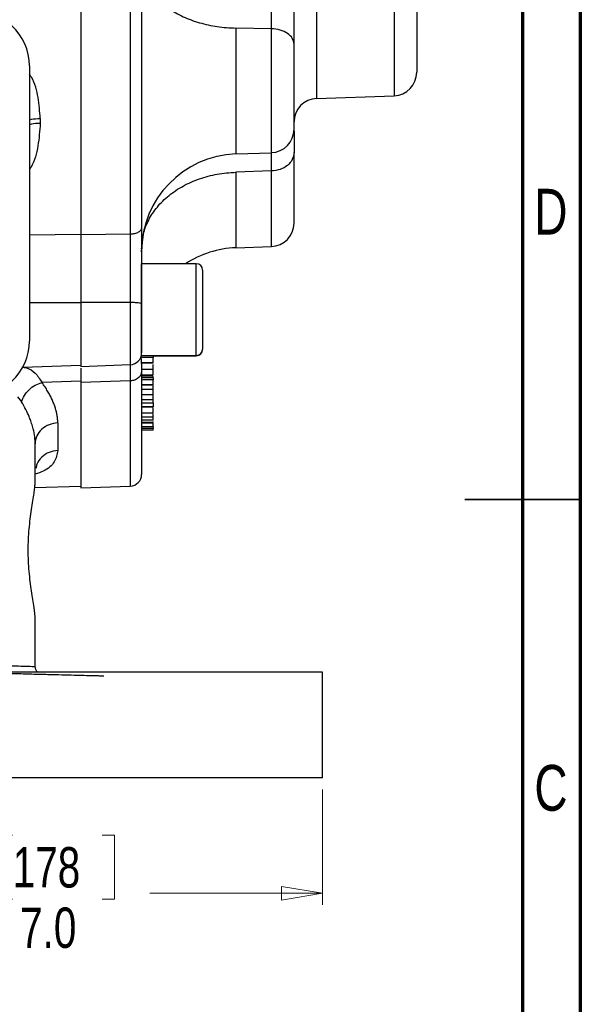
# Model space of a CAD drawing. Header units: inches. Extents: x 0.6 to 16.3, y 0.2 to 11.5.
# Tile 15 of 20: x 14.4 to 16.3, y 4.1 to 7.5. Entities that reach past the tile are written whole.
import ezdxf

# ---------------------------------------------------------------- set-up
doc = ezdxf.new("R2010")
doc.units = ezdxf.units.IN
doc.header["$MEASUREMENT"] = 0
doc.styles.add('SLDTEXTSTYLE0', font='TXT', dxfattribs={"width": 0.75})
doc.dimstyles.new('SLDDIMSTYLE1', dxfattribs={"dimtxt": 0.137795, "dimasz": 0.14, "dimexe": 0, "dimexo": 0.0625, "dimgap": 0.034449, "dimtad": 0, "dimdec": 1, "dimlfac": 1.5, "dimrnd": 1e-09, "dimzin": 4, "dimdsep": 46, "dimtxsty": 'SLDTEXTSTYLE0', "dimblk1": 'CLOSED', "dimblk2": 'CLOSED', "dimsah": 1, "dimcen": 0.09, "dimadec": 0, "dimazin": 1, "dimtfac": 1, "dimtdec": 1, "dimtofl": 0, "dimtmove": 0, "dimatfit": 3, "dimldrblk": 'CLOSED', "dimfxl": 0, "dimfrac": 2, "dimtolj": 1, "dimtzin": 12, "dimarcsym": 0})

# ---------------------------------------------------------------- blocks, each defined once
blk = doc.blocks.new('_Closed')
at = {"color": 0, "linetype": 'ByBlock', "lineweight": -2}
for p, q in [((-1, 0.166667), (0, 0)), ((-1, 0.166667), (-1, -0.166667)), ((0, 0), (-1, -0.166667)), ((0, 0), (-1, 0))]:
    blk.add_line(p, q, dxfattribs=at)
blk = doc.blocks.new('_D_4')
at = {"color": 7, "linetype": 'Continuous', "lineweight": 0}
for p, q in [((10.7924, 4.8573), (10.7924, 4.4636)), ((15.4591, 4.8573), (15.4591, 4.4636)), ((14.4022, 4.7014), (14.3602, 4.7014)), ((14.3602, 4.7014), (14.3602, 4.4826)), ((14.7076, 4.7014), (14.7496, 4.7014)), ((14.7496, 4.7014), (14.7496, 4.4826)), ((10.7924, 4.5029), (14.2393, 4.5029)), ((15.4591, 4.5029), (14.8704, 4.5029)), ((14.3602, 4.4826), (14.4022, 4.4826)), ((14.7496, 4.4826), (14.7076, 4.4826))]:
    blk.add_line(p, q, dxfattribs=at)
at = {"color": 7, "linetype": 'Continuous', "lineweight": 18, "xscale": 0.14, "yscale": 0.14, "rotation": 180.0000000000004}
blk.add_blockref('_Closed', (10.7924, 4.5029, 0.0204), dxfattribs=at)
at = {"color": 7, "linetype": 'Continuous', "lineweight": 18, "xscale": 0.14, "yscale": 0.14}
blk.add_blockref('_Closed', (15.4591, 4.5029, 0.0204), dxfattribs=at)
at = {"color": 7, "linetype": 'Continuous', "lineweight": 18, "char_height": 0.1378, "attachment_point": 1, "style": 'SLDTEXTSTYLE0'}
for s, insert in [('178', (14.4022, 4.6603)), ('7.0', (14.4276, 4.4541))]:
    blk.add_mtext(s, dxfattribs=dict(at, insert=insert))

msp = doc.modelspace()

# ---------------------------------------------------------------- linework, layer by layer
at = {"color": 7, "linetype": 'Continuous', "lineweight": 70}
for p, q in [((16.3386, 11.4961), (16.3386, 0.1969)), ((16.1417, 11.2992), (16.1417, 0.3937))]:
    msp.add_line(p, q, dxfattribs=at)
at = {"color": 7, "linetype": 'Continuous', "lineweight": 25}
for p, q in [((14.6354, 9.0388), (14.6354, 6.7497)), ((14.8035, 9.0371), (14.8035, 6.7515)), ((15.2849, 7.4529), (15.1638, 7.455)), ((14.4597, 7.3264), (14.4597, 6.3869)), ((15.4393, 7.215), (15.7035, 7.2243)), ((14.4963, 7.1464), (14.4963, 7.1301)), ((15.1638, 7.0258), (15.2849, 7.03)), ((15.2849, 6.9675), (15.1638, 6.9633)), ((14.8035, 6.7515), (14.6354, 6.7497)), ((15.1638, 6.7054), (15.2849, 6.7096)), ((15.0287, 6.6509), (14.8421, 6.6509)), ((14.8421, 6.3383), (14.8421, 6.6509)), ((15.0501, 6.6296), (15.0501, 6.3596)), ((14.8035, 6.5187), (14.6354, 6.5186)), ((14.6354, 6.5186), (14.6354, 6.3007)), ((15.0501, 6.3596), (15.0501, 6.3585)), ((14.8421, 6.3383), (15.0287, 6.3383)), ((14.8821, 6.3362), (14.8421, 6.3362)), ((14.8821, 6.3307), (14.8421, 6.3307)), ((14.8821, 6.3371), (15.0287, 6.3371)), ((14.437, 6.2984), (14.6354, 6.3053)), ((14.6354, 6.3007), (14.8035, 6.3066)), ((14.8821, 6.3131), (14.8421, 6.3131)), ((14.8421, 6.3123), (14.8821, 6.3123)), ((14.8421, 6.311), (14.8421, 6.2839)), ((14.8421, 6.2907), (14.8821, 6.2907)), ((14.6354, 6.2502), (14.5027, 6.2455)), ((14.8035, 6.2511), (14.6354, 6.2452)), ((14.8421, 6.272), (14.8821, 6.272)), ((14.8421, 6.2684), (14.8821, 6.2684)), ((14.8821, 6.2612), (14.8421, 6.2612)), ((14.8821, 6.2546), (14.8421, 6.2546)), ((14.8821, 6.2623), (14.8821, 6.2659)), ((14.6354, 6.2452), (14.6354, 5.8864)), ((14.8821, 6.2376), (14.8421, 6.2376)), ((14.8421, 6.2373), (14.8821, 6.2373)), ((14.8421, 6.2234), (14.8821, 6.2234)), ((14.8821, 6.2234), (14.8821, 6.2359)), ((14.8421, 6.205), (14.8821, 6.205)), ((14.8421, 6.1882), (14.8821, 6.1882)), ((14.8821, 6.1882), (14.8821, 6.2034)), ((14.8421, 6.1765), (14.8821, 6.1765)), ((14.8821, 6.1627), (14.8421, 6.1627)), ((14.8821, 6.1614), (14.8421, 6.1614)), ((14.8421, 6.1422), (14.8821, 6.1422)), ((14.8421, 6.1288), (14.8821, 6.1288)), ((14.8821, 6.1174), (14.8421, 6.1174)), ((14.5563, 6.1077), (14.5563, 6.0137)), ((14.8421, 6.1104), (14.8821, 6.1104)), ((14.8421, 6.1081), (14.8821, 6.1081)), ((14.8821, 6.0946), (14.8421, 6.0946)), ((14.8821, 6.0891), (14.8421, 6.0891)), ((14.8821, 6.0831), (14.8421, 6.0831)), ((14.4791, 5.9085), (14.4791, 6.0365)), ((14.477, 5.8869), (14.6354, 5.8925)), ((14.6354, 5.8864), (14.8035, 5.8923)), ((14.4791, 5.2769), (14.4791, 5.4382)), ((15.4591, 5.2567), (14.1257, 5.2567)), ((15.4591, 4.8967), (15.4591, 5.2567)), ((15.4591, 4.8967), (14.1257, 4.8967))]:
    msp.add_line(p, q, dxfattribs=at)
at = {"color": 8, "linetype": 'Continuous', "lineweight": 25}
for p, q in [((15.4393, 8.498), (15.4393, 7.215)), ((15.7035, 8.4921), (15.7035, 7.2243)), ((15.1638, 7.455), (15.1638, 7.0258)), ((15.2849, 7.03), (15.2849, 7.4529)), ((15.1638, 6.9633), (15.1638, 6.7054)), ((15.2849, 6.7096), (15.2849, 6.9675)), ((14.4597, 6.7496), (14.6354, 6.7515)), ((15.0287, 6.3383), (15.0287, 6.6509)), ((14.8035, 6.5187), (14.8035, 6.3066)), ((14.6354, 6.518), (14.4597, 6.5179)), ((15.0287, 6.3371), (15.0287, 6.3383)), ((14.8035, 6.2511), (14.8035, 5.8923)), ((14.4191, 6.1963), (14.4329, 6.1798))]:
    msp.add_line(p, q, dxfattribs=at)
at = {"color": 7, "linetype": 'Continuous', "lineweight": 35}
for p, q in [((16.3386, 5.8465), (15.9449, 5.8465)), ((16.1417, 5.8465), (16.3386, 5.8465))]:
    msp.add_line(p, q, dxfattribs=at)
at = {"color": 7, "linetype": 'Continuous', "lineweight": 25, "flags": 128}
for points in [[(14.8421, 6.6918), (14.846, 6.7428), (14.8516, 6.7709)], [(14.8395, 6.3314), (14.8413, 6.3378), (14.8421, 6.3454)]]:
    msp.add_lwpolyline(points, dxfattribs=at)
at = {"color": 7, "linetype": 'Continuous', "lineweight": 25}
for centre, radius, start, end in [((15.7007, 7.3042), 0.08, 272, 0), ((15.4421, 7.1351), 0.08, 92, 180), ((15.2821, 7.11), 0.08, 272, 0), ((15.1754, 6.6927), 0.3333, 92, 180), ((15.2821, 6.7896), 0.08, 272, 0), ((15.1754, 6.3723), 0.3333, 92, 123.2916), ((15.0287, 6.6296), 0.0213, 0, 90), ((15.0287, 6.3596), 0.0213, 270, 0), ((15.0287, 6.3585), 0.0213, 270, 0), ((14.8021, 6.3465), 0.04, 272, 0), ((14.8021, 5.9323), 0.04, 272, 0)]:
    msp.add_arc(centre, radius, start, end, dxfattribs=at)
for centre, major_axis, start_param, end_param in [((14.2472, 7.3204), (0.2087, 0.0437), 6.091166, 7.631805), ((14.2472, 6.3929), (0.2087, -0.0437), 4.934566, 6.475204)]:
    msp.add_ellipse(centre, major_axis=major_axis, ratio=0.927683, start_param=start_param, end_param=end_param, dxfattribs=at)
for points, knots in [([(14.6354, 9.0347), (14.6354, 9.0285), (14.6354, 9.0162), (14.6354, 8.9976), (14.6354, 8.9788), (14.6354, 8.9599), (14.6354, 8.9409), (14.6354, 8.9218), (14.6354, 8.9025), (14.6354, 8.8831), (14.6354, 8.8636), (14.6354, 8.8439), (14.6354, 8.8241), (14.6354, 8.8042), (14.6354, 8.746), (14.6354, 8.6474), (14.6354, 8.5044), (14.6354, 8.3566), (14.6354, 8.2043), (14.6354, 8.0495), (14.6354, 7.8931), (14.6354, 7.7367), (14.6354, 7.5819), (14.6354, 7.4296), (14.6354, 7.2818), (14.6354, 7.1388), (14.6354, 7.0344), (14.6354, 6.9648), (14.6354, 6.9282), (14.6354, 6.8919), (14.6354, 6.8561), (14.6354, 6.8208), (14.6354, 6.7858), (14.6354, 6.7629), (14.6354, 6.7515)], [0, 0, 0, 0, 0.00924, 0.018474, 0.027703, 0.036927, 0.046148, 0.055368, 0.064587, 0.073807, 0.083028, 0.092252, 0.10148, 0.110713, 0.119952, 0.182033, 0.244119, 0.307698, 0.371283, 0.435639, 0.500001, 0.564357, 0.628718, 0.692298, 0.755882, 0.817963, 0.880049, 0.897202, 0.914336, 0.93146, 0.948581, 0.965706, 0.982844, 1, 1, 1, 1]), ([(14.8421, 9.0142), (14.8421, 8.9611), (14.8421, 8.8538), (14.8421, 8.6793), (14.8421, 8.4942), (14.8421, 8.2997), (14.8421, 8.0986), (14.8421, 7.8944), (14.8421, 7.6902), (14.8421, 7.4891), (14.8421, 7.2945), (14.8421, 7.1094), (14.8421, 6.9348), (14.8421, 6.8275), (14.8421, 6.7743)], [0, 0, 0, 0, 0.079937, 0.161332, 0.244098, 0.328859, 0.414198, 0.5, 0.585797, 0.671136, 0.755901, 0.838663, 0.920061, 1, 1, 1, 1]), ([(15.7807, 8.4206), (15.7807, 8.4053), (15.7807, 8.3741), (15.7807, 8.3098), (15.7807, 8.2328), (15.7807, 8.1444), (15.7807, 8.0485), (15.7807, 7.9495), (15.7807, 7.8518), (15.7807, 7.7575), (15.7807, 7.6667), (15.7807, 7.5797), (15.7807, 7.4992), (15.7807, 7.4292), (15.7807, 7.3729), (15.7807, 7.333), (15.7807, 7.3086), (15.7807, 7.3057), (15.7807, 7.3042)], [0, 0, 0, 0, 0.0594255, 0.1214102, 0.1852266, 0.25, 0.3147734, 0.3785898, 0.4405745, 0.5, 0.5594255, 0.6214102, 0.6852266, 0.75, 0.8147734, 0.8785898, 0.9405745, 1, 1, 1, 1]), ([(15.3621, 7.4008), (15.3621, 7.4243), (15.3621, 7.4714), (15.3621, 7.5544), (15.3621, 7.6422), (15.3621, 7.7013), (15.3621, 7.7308)], [0, 0, 0, 0, 0.249422, 0.498998, 0.749372, 1, 1, 1, 1]), ([(15.2849, 7.4529), (15.2849, 7.4658), (15.285, 7.4899), (15.2851, 7.5357), (15.2851, 7.5779), (15.2851, 7.6147), (15.2851, 7.637), (15.285, 7.6621), (15.285, 7.6892), (15.2849, 7.7102), (15.2849, 7.719)], [0, 0, 0, 0, 0.173075, 0.322557, 0.542416, 0.642138, 0.716632, 0.777709, 0.906675, 1, 1, 1, 1]), ([(15.3621, 7.1118), (15.3621, 7.1114), (15.3621, 7.1096), (15.3621, 7.1241), (15.3621, 7.154), (15.3621, 7.1968), (15.3621, 7.2475), (15.3621, 7.3026), (15.3621, 7.3569), (15.3621, 7.3864), (15.3621, 7.4008)], [0, 0, 0, 0, 0.050687, 0.189097, 0.327508, 0.459398, 0.591288, 0.729699, 0.86811, 1, 1, 1, 1]), ([(15.3621, 7.1045), (15.3621, 7.0966), (15.3621, 7.0799), (15.3621, 7.0473), (15.3621, 7.0301)], [0, 0, 0, 0, 0.472106, 1, 1, 1, 1]), ([(15.2849, 6.9675), (15.2849, 6.9773), (15.285, 6.9954), (15.2851, 7.0171), (15.2851, 7.0255), (15.2851, 7.0301)], [0, 0, 0, 0, 0.341495, 0.63644, 1, 1, 1, 1]), ([(15.3621, 6.7896), (15.3621, 6.791), (15.3621, 6.7939), (15.3621, 6.8169), (15.3621, 6.8524), (15.3621, 6.9008), (15.3621, 6.9591), (15.3621, 7.0066), (15.3621, 7.0301)], [0, 0, 0, 0, 0.172754, 0.344354, 0.514513, 0.679754, 0.841652, 1, 1, 1, 1]), ([(14.8421, 6.7743), (14.8421, 6.7548), (14.8421, 6.7158), (14.8421, 6.6503), (14.8421, 6.5821), (14.8421, 6.5364), (14.8421, 6.5136)], [0, 0, 0, 0, 0.250005, 0.500038, 0.749999, 1, 1, 1, 1]), ([(14.6354, 6.7497), (14.6354, 6.7312), (14.6354, 6.697), (14.6354, 6.6406), (14.6354, 6.5817), (14.6354, 6.5407), (14.6354, 6.5186)], [0, 0, 0, 0, 0.266835, 0.494114, 0.727989, 1, 1, 1, 1]), ([(14.8035, 6.7515), (14.8035, 6.7358), (14.8035, 6.7078), (14.8036, 6.6658), (14.8036, 6.6301), (14.8036, 6.5999), (14.8035, 6.5703), (14.8035, 6.5443), (14.8035, 6.5262), (14.8035, 6.5187)], [0, 0, 0, 0, 0.227167, 0.405662, 0.543405, 0.681947, 0.778223, 0.906866, 1, 1, 1, 1]), ([(14.6354, 6.518), (14.6354, 6.5036), (14.6354, 6.4749), (14.6354, 6.4324), (14.6354, 6.3932), (14.6354, 6.3593), (14.6354, 6.3322), (14.6354, 6.3141), (14.6354, 6.3053), (14.6354, 6.3062), (14.6354, 6.3065)], [0, 0, 0, 0, 0.134597, 0.269195, 0.403792, 0.538389, 0.672986, 0.807584, 0.942181, 1, 1, 1, 1]), ([(14.8421, 6.5136), (14.8421, 6.5024), (14.8421, 6.4799), (14.8421, 6.4464), (14.8421, 6.4156), (14.8421, 6.3891), (14.8421, 6.3679), (14.8421, 6.3535), (14.8421, 6.3465), (14.8421, 6.3473), (14.8421, 6.3475)], [0, 0, 0, 0, 0.1326308, 0.2687973, 0.4049638, 0.5375946, 0.6702254, 0.8063919, 0.9425584, 1, 1, 1, 1]), ([(14.842, 6.311), (14.842, 6.3128), (14.842, 6.3182), (14.8415, 6.3257), (14.8406, 6.3309), (14.8394, 6.3316), (14.8389, 6.3319)], [0, 0, 0, 0, 0.134085, 0.401029, 0.765589, 1, 1, 1, 1]), ([(14.8821, 6.3361), (14.8821, 6.3356), (14.8821, 6.3348), (14.8821, 6.3326), (14.8821, 6.3312), (14.8821, 6.3307)], [0, 0, 0, 0, 0.5578597, 0.8362543, 1, 1, 1, 1]), ([(14.8821, 6.3131), (14.8821, 6.3138), (14.8821, 6.3154), (14.8821, 6.3194), (14.8821, 6.3238), (14.8821, 6.3278), (14.8821, 6.3298), (14.8821, 6.3307)], [0, 0, 0, 0, 0.15671, 0.401174, 0.666276, 0.851909, 1, 1, 1, 1]), ([(14.8821, 6.3147), (14.8821, 6.3156), (14.8821, 6.3187), (14.8821, 6.3226), (14.8821, 6.3252), (14.8821, 6.3256)], [0, 0, 0, 0, 0.248808, 0.870542, 1, 1, 1, 1]), ([(14.6354, 6.2948), (14.6354, 6.2897), (14.6354, 6.2784), (14.6354, 6.2569), (14.6354, 6.2452)], [0, 0, 0, 0, 0.454861, 1, 1, 1, 1]), ([(14.8421, 6.2839), (14.8421, 6.2491), (14.8421, 6.1788), (14.8421, 6.0932), (14.8421, 6.0228), (14.8421, 5.9714), (14.8421, 5.9385), (14.8421, 5.9343), (14.8421, 5.9323)], [0, 0, 0, 0, 0.159873, 0.322664, 0.488197, 0.657718, 0.828396, 1, 1, 1, 1]), ([(14.8821, 6.2907), (14.8821, 6.2932), (14.8821, 6.2985), (14.8821, 6.3045), (14.8821, 6.3077)], [0, 0, 0, 0, 0.468571, 1, 1, 1, 1]), ([(14.8821, 6.272), (14.8821, 6.2733), (14.8821, 6.276), (14.8821, 6.2818), (14.8821, 6.2874), (14.8821, 6.2907)], [0, 0, 0, 0, 0.2924, 0.585087, 1, 1, 1, 1]), ([(14.6354, 6.2502), (14.6354, 6.2459), (14.6354, 6.2374), (14.6354, 6.2249), (14.6354, 6.2127), (14.6354, 6.2006), (14.6354, 6.1888), (14.6354, 6.1771), (14.6354, 6.1657), (14.6354, 6.1545), (14.6354, 6.1436), (14.6354, 6.1328), (14.6354, 6.1223), (14.6354, 6.1119), (14.6354, 6.0825), (14.6354, 6.038), (14.6354, 5.9861), (14.6354, 5.9448), (14.6354, 5.922), (14.6354, 5.9102), (14.6354, 5.9047), (14.6354, 5.9003), (14.6354, 5.8968), (14.6354, 5.8943), (14.6354, 5.8927), (14.6354, 5.8926), (14.6354, 5.8925)], [0, 0, 0, 0, 0.0184794, 0.0369459, 0.0554018, 0.0738495, 0.0922912, 0.1107293, 0.1291661, 0.147604, 0.1660451, 0.1844919, 0.2029467, 0.2214118, 0.2398895, 0.3640431, 0.4882079, 0.6153584, 0.7425205, 0.7793464, 0.8161273, 0.8528815, 0.8896275, 0.9263837, 0.9631684, 1, 1, 1, 1]), ([(14.8821, 6.2611), (14.8821, 6.2611), (14.8821, 6.2609), (14.8821, 6.2591), (14.8821, 6.2566), (14.8821, 6.2551), (14.8821, 6.2546)], [0, 0, 0, 0, 0.045596, 0.583756, 0.845845, 1, 1, 1, 1]), ([(14.8821, 6.2376), (14.8821, 6.2382), (14.8821, 6.2396), (14.8821, 6.2433), (14.8821, 6.2476), (14.8821, 6.2516), (14.8821, 6.2537), (14.8821, 6.2546)], [0, 0, 0, 0, 0.15671, 0.401174, 0.666276, 0.851909, 1, 1, 1, 1]), ([(14.5563, 6.1077), (14.5563, 6.1096), (14.5562, 6.1134), (14.5558, 6.1192), (14.5553, 6.125), (14.5545, 6.1309), (14.5534, 6.1369), (14.5522, 6.143), (14.5507, 6.1491), (14.549, 6.1552), (14.547, 6.1615), (14.5449, 6.1678), (14.5415, 6.1767), (14.5367, 6.1881), (14.5297, 6.2022), (14.5217, 6.2165), (14.5128, 6.2309), (14.5061, 6.2406), (14.5027, 6.2455)], [0, 0, 0, 0, 0.044872, 0.089802, 0.134805, 0.179897, 0.225092, 0.270405, 0.315851, 0.361445, 0.407202, 0.453134, 0.499258, 0.598781, 0.698481, 0.798493, 0.898955, 1, 1, 1, 1]), ([(14.8821, 6.205), (14.8821, 6.2054), (14.8821, 6.2063), (14.8821, 6.2096), (14.8821, 6.2144), (14.8821, 6.2195), (14.8821, 6.2224), (14.8821, 6.2234)], [0, 0, 0, 0, 0.122482, 0.301752, 0.57769, 0.860686, 1, 1, 1, 1]), ([(14.8821, 6.205), (14.8821, 6.2048), (14.8821, 6.2045), (14.8821, 6.2049), (14.8821, 6.205)], [0, 0, 0, 0, 0.716763, 1, 1, 1, 1]), ([(14.8821, 6.1765), (14.8821, 6.1775), (14.8821, 6.18), (14.8821, 6.1839), (14.8821, 6.1867), (14.8821, 6.1882)], [0, 0, 0, 0, 0.218061, 0.607467, 1, 1, 1, 1]), ([(14.4791, 6.0365), (14.4791, 6.0441), (14.4786, 6.0519), (14.4764, 6.069), (14.4747, 6.0783), (14.4708, 6.0937), (14.4691, 6.0996), (14.4661, 6.1086), (14.4651, 6.1116), (14.4623, 6.1195), (14.4604, 6.1244), (14.4551, 6.1372), (14.4514, 6.1451), (14.443, 6.162), (14.4382, 6.1709), (14.4329, 6.1798)], [0, 0, 0, 0, 0.19263, 0.19263, 0.412778, 0.412778, 0.550371, 0.550371, 0.619167, 0.619167, 0.729241, 0.729241, 0.90536, 0.90536, 1.100742, 1.100742, 1.100742, 1.100742]), ([(14.8821, 6.1765), (14.8821, 6.1759), (14.8821, 6.174), (14.8821, 6.1701), (14.8821, 6.1664), (14.8821, 6.1636), (14.8821, 6.163), (14.8821, 6.1627)], [0, 0, 0, 0, 0.116766, 0.316948, 0.687458, 0.870936, 1, 1, 1, 1]), ([(14.8821, 6.1634), (14.8821, 6.1631), (14.8821, 6.1625), (14.8821, 6.1625), (14.8821, 6.1627), (14.8821, 6.1627)], [0, 0, 0, 0, 0.401947, 0.892076, 1, 1, 1, 1]), ([(14.8821, 6.1422), (14.8821, 6.1425), (14.8821, 6.1433), (14.8821, 6.1464), (14.8821, 6.1518), (14.8821, 6.1564), (14.8821, 6.1591)], [0, 0, 0, 0, 0.13308, 0.313889, 0.610563, 1, 1, 1, 1]), ([(14.8821, 6.1422), (14.8821, 6.142), (14.8821, 6.1419), (14.8821, 6.1422), (14.8821, 6.1422)], [0, 0, 0, 0, 0.9334272, 1, 1, 1, 1]), ([(14.8821, 6.1288), (14.8821, 6.129), (14.8821, 6.1296), (14.8821, 6.1324), (14.8821, 6.1357), (14.8821, 6.1383), (14.8821, 6.139)], [0, 0, 0, 0, 0.1821734, 0.4490927, 0.8536199, 1, 1, 1, 1]), ([(14.8821, 6.1174), (14.8821, 6.1177), (14.8821, 6.1184), (14.8821, 6.1214), (14.8821, 6.1251), (14.8821, 6.1288), (14.8821, 6.131), (14.8821, 6.132)], [0, 0, 0, 0, 0.1567098, 0.4011736, 0.6662758, 0.8519092, 1, 1, 1, 1]), ([(14.8821, 6.1104), (14.8821, 6.1106), (14.8821, 6.1108), (14.8821, 6.1129), (14.8821, 6.113)], [0, 0, 0, 0, 0.92098, 1, 1, 1, 1]), ([(14.8821, 6.0946), (14.8821, 6.0961), (14.8821, 6.0984), (14.8821, 6.1034), (14.8821, 6.1063), (14.8821, 6.1079), (14.8821, 6.1081)], [0, 0, 0, 0, 0.50378, 0.737382, 0.971834, 1, 1, 1, 1]), ([(14.8821, 6.0946), (14.8821, 6.094), (14.8821, 6.0931), (14.8821, 6.0911), (14.8821, 6.0898), (14.8821, 6.0891)], [0, 0, 0, 0, 0.409669, 0.69267, 1, 1, 1, 1]), ([(14.8821, 6.0831), (14.8821, 6.0832), (14.8821, 6.0833), (14.8821, 6.0845), (14.8821, 6.0861), (14.8821, 6.0878), (14.8821, 6.0887), (14.8821, 6.0891)], [0, 0, 0, 0, 0.142219, 0.370296, 0.705474, 0.875851, 1, 1, 1, 1]), ([(14.4791, 5.4382), (14.4791, 5.4394), (14.479, 5.4418), (14.4789, 5.4457), (14.4786, 5.4497), (14.4782, 5.454), (14.4778, 5.4585), (14.4772, 5.4632), (14.4766, 5.4682), (14.4759, 5.4733), (14.4743, 5.4849), (14.4713, 5.5043), (14.4667, 5.5338), (14.4622, 5.5661), (14.4585, 5.6006), (14.4561, 5.6365), (14.4552, 5.6733), (14.4561, 5.7101), (14.4585, 5.7461), (14.4622, 5.7806), (14.4667, 5.8129), (14.4713, 5.8424), (14.4745, 5.8634), (14.4765, 5.8776), (14.4776, 5.8864), (14.4784, 5.8945), (14.479, 5.9019), (14.479, 5.9063), (14.4791, 5.9085)], [0, 0, 0, 0, 0.014042, 0.028047, 0.042027, 0.055995, 0.069966, 0.083952, 0.097967, 0.112024, 0.126136, 0.188817, 0.251292, 0.313882, 0.375847, 0.438108, 0.500006, 0.561892, 0.624166, 0.686128, 0.748721, 0.811194, 0.873877, 0.899235, 0.924449, 0.949596, 0.974754, 1, 1, 1, 1]), ([(14.311, 5.2815), (14.325, 5.2811), (14.3384, 5.2808), (14.371, 5.2799), (14.3891, 5.2794), (14.43, 5.2782), (14.4493, 5.2777), (14.4732, 5.277), (14.479, 5.2769), (14.4791, 5.2769)], [0.0000008, 0.0000008, 0.0000008, 0.0000008, 0.1126474, 0.1126474, 0.2928821, 0.2928821, 0.5812576, 0.5812576, 0.8448205, 0.8448205, 0.8448205, 0.8448205]), ([(14.4889, 5.2567), (14.4881, 5.2572), (14.4845, 5.2595), (14.4803, 5.2667), (14.4795, 5.2735), (14.4791, 5.2769)], [0, 0, 0, 0, 0.120371, 0.560185, 1, 1, 1, 1]), ([(13.9616, 5.2645), (13.9663, 5.2643), (13.9757, 5.2641), (13.9898, 5.2637), (14.0038, 5.2633), (14.0178, 5.263), (14.0318, 5.2626), (14.0457, 5.2622), (14.0596, 5.2619), (14.0735, 5.2615), (14.0873, 5.2612), (14.1207, 5.2603), (14.173, 5.2589), (14.2434, 5.2571), (14.3117, 5.2553), (14.3775, 5.2536), (14.4394, 5.2519), (14.4965, 5.2504), (14.548, 5.2491), (14.5929, 5.2479), (14.6311, 5.2469), (14.6618, 5.2461), (14.6855, 5.2455), (14.6987, 5.2452), (14.7056, 5.245), (14.7091, 5.2449), (14.7116, 5.2448), (14.7132, 5.2448), (14.7133, 5.2448), (14.7134, 5.2448)], [0, 0, 0, 0, 0.011734, 0.0234529, 0.0351605, 0.0468604, 0.0585564, 0.0702521, 0.0819513, 0.0936576, 0.1053749, 0.1171067, 0.1789107, 0.2407249, 0.3049207, 0.3691264, 0.4345865, 0.5000557, 0.5655114, 0.6309763, 0.6951599, 0.7593534, 0.82114, 0.8829367, 0.9063739, 0.9297691, 0.953152, 0.9765525, 1, 1, 1, 1])]:
    msp.add_open_spline(points, degree=3, knots=knots, dxfattribs=at)
for points in [[(14.8421, 7.6712), (14.8433, 7.6573), (14.8456, 7.6297), (14.8646, 7.5896), (14.8941, 7.5526), (14.9342, 7.52), (14.983, 7.4928), (15.039, 7.4724), (15.0999, 7.4587), (15.1425, 7.4562), (15.1638, 7.455)], [(15.3621, 7.4008), (15.3609, 7.4074), (15.3586, 7.4208), (15.3409, 7.4378), (15.3155, 7.4499), (15.2951, 7.4519), (15.2849, 7.4529)], [(15.3621, 7.0301), (15.3609, 7.022), (15.3586, 7.006), (15.3409, 6.9856), (15.3155, 6.9711), (15.2951, 6.9687), (15.2849, 6.9675)], [(14.8421, 6.7024), (14.8433, 6.7191), (14.8456, 6.7525), (14.8646, 6.8008), (14.8941, 6.8455), (14.9342, 6.8848), (14.983, 6.9176), (15.039, 6.9422), (15.0999, 6.9587), (15.1425, 6.9618), (15.1638, 6.9633)], [(14.8421, 6.7743), (14.8415, 6.7714), (14.8403, 6.7655), (14.8315, 6.7581), (14.8188, 6.7528), (14.8086, 6.7519), (14.8035, 6.7515)], [(14.8421, 6.5136), (14.8415, 6.5142), (14.8403, 6.5155), (14.8315, 6.5172), (14.8188, 6.5184), (14.8086, 6.5186), (14.8035, 6.5187)], [(14.8421, 6.2839), (14.8415, 6.2797), (14.8403, 6.2713), (14.8315, 6.2606), (14.8188, 6.2529), (14.8086, 6.2517), (14.8035, 6.2511)], [(14.4329, 6.1798), (14.4367, 6.1945), (14.4548, 6.224), (14.4866, 6.2415), (14.5027, 6.2455)], [(14.5563, 6.1077), (14.5358, 6.1071), (14.4956, 6.0911), (14.4791, 6.0547), (14.4791, 6.0365)]]:
    msp.add_open_spline(points, degree=3, dxfattribs=at)
at = {"color": 8, "linetype": 'Continuous', "lineweight": 25}
for points, knots in [([(14.4963, 7.1464), (14.4946, 7.1702), (14.4914, 7.2178), (14.4778, 7.2702), (14.462, 7.2945), (14.4597, 7.2981)], [0, 0, 0, 0, 0.460232, 0.921742, 1, 1, 1, 1]), ([(14.4597, 7.1421), (14.4619, 7.1427), (14.4723, 7.1457), (14.4857, 7.1461), (14.4963, 7.1464)], [0, 0, 0, 0, 0.213793, 1, 1, 1, 1]), ([(14.4963, 7.1301), (14.4944, 7.1045), (14.4907, 7.0531), (14.4765, 6.9993), (14.4615, 6.9742), (14.4597, 6.9712)], [0, 0, 0, 0, 0.4671092, 0.9357172, 1, 1, 1, 1]), ([(14.4963, 7.1301), (14.4857, 7.1298), (14.4723, 7.1293), (14.4619, 7.1263), (14.4597, 7.1257)], [0, 0, 0, 0, 0.786207, 1, 1, 1, 1]), ([(14.4337, 6.2982), (14.4391, 6.2976), (14.4566, 6.2953), (14.4805, 6.2797), (14.4952, 6.257), (14.5027, 6.2455)], [0, 0, 0, 0, 0.178846, 0.584215, 1, 1, 1, 1]), ([(14.8036, 6.307), (14.8036, 6.3066), (14.8036, 6.3051), (14.8036, 6.2993), (14.8036, 6.2893), (14.8035, 6.2776), (14.8035, 6.2653), (14.8035, 6.2553), (14.8035, 6.2511)], [0, 0, 0, 0, 0.065428, 0.282023, 0.499874, 0.651265, 0.853551, 1, 1, 1, 1]), ([(14.5563, 6.0137), (14.5537, 6.0003), (14.5485, 5.9735), (14.5198, 5.9471), (14.4887, 5.9361), (14.4791, 5.9326)], [0, 0, 0, 0, 0.40818, 0.817221, 1, 1, 1, 1]), ([(14.5563, 6.0137), (14.546, 6.0123), (14.5256, 6.0095), (14.5005, 5.9919), (14.4849, 5.9721), (14.4828, 5.9581), (14.4821, 5.9536)], [0, 0, 0, 0, 0.288121, 0.576242, 0.864364, 1, 1, 1, 1])]:
    msp.add_open_spline(points, degree=3, knots=knots, dxfattribs=at)

# ---------------------------------------------------------------- texts
at = {"color": 7, "linetype": 'Continuous', "lineweight": 0, "char_height": 0.1562, "attachment_point": 2, "style": 'SLDTEXTSTYLE0'}
for s, insert in [('D', (16.2383, 6.9067)), ('C', (16.2385, 4.9405))]:
    msp.add_mtext(s, dxfattribs=dict(at, insert=insert))

# ---------------------------------------------------------------- dimensions: what is measured, and where the dimension line sits
at = {"color": 7, "linetype": 'Continuous', "lineweight": 18}
dim = msp.add_linear_dim(base=(15.4591, 4.5029), p1=(10.7924, 4.8967), p2=(15.4591, 4.8967), dimstyle='SLDDIMSTYLE1', dxfattribs=at)
dim.commit()
dim.dimension.update_dxf_attribs({"geometry": '_D_4', "text_midpoint": (14.5549, 4.5029), "dimtype": 160})

doc.saveas('drawing.dxf')
